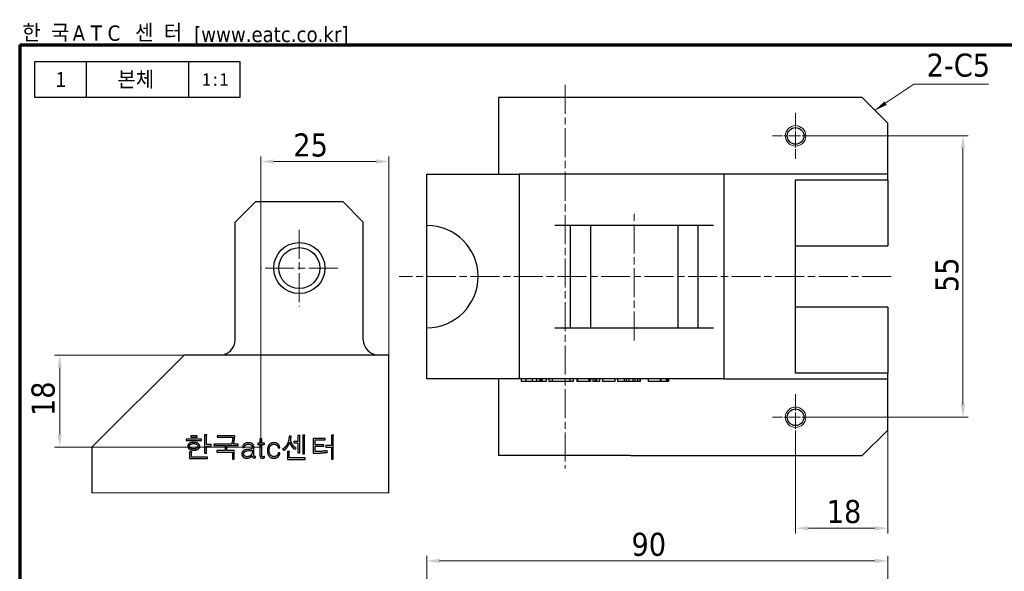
# Model space of a CAD drawing. Header units: millimetres. Extents: x 7 to 413, y 7 to 295.
# Tile 2 of 4: x 7 to 199, y 187 to 295. Entities that reach past the tile are written whole.
import ezdxf

# ---------------------------------------------------------------- set-up
doc = ezdxf.new("R2010")
doc.units = ezdxf.units.MM
doc.linetypes.add('CENTER', pattern=[50.8, 31.75, -6.35, 6.35, -6.35])
doc.linetypes.add('CHAIN', pattern=[0.3543, 0.2362, -0.0295, 0.0591, -0.0295])
for name, color, linetype, lineweight in [('경계(ISO)', 7, 'Continuous', 70), ('스케치 형상(ISO)', 7, 'Continuous', 5), ('외형선(ISO)', 7, 'Continuous', 25), ('좁은 외형선(ISO)', 7, 'Continuous', 18)]:
    doc.layers.add(name, color=color, linetype=linetype, lineweight=lineweight)
for name, color, linetype, lineweight, true_color in [('기호(ISO)', 1, 'Continuous', 20, 0xff0000), ('중심 표식(ISO)', 1, 'CENTER', 5, 0xff0000), ('중심선(ISO)', 1, 'CENTER', 5, 0xff0000), ('치수(ISO)', 1, 'Continuous', 5, 0xff0000)]:
    doc.layers.add(name, color=color, linetype=linetype, lineweight=lineweight, true_color=true_color)
doc.styles.add('주 문자 (ISO)', font='txt')
doc.styles.add('주 문자 (JIS)', font='tahoma.ttf')
doc.styles.add('텍스트 스타일66', font='txt')
doc.styles.add('텍스트 스타일76', font='txt')
doc.styles.add('텍스트 스타일89', font='txt')
doc.styles.add('텍스트 스타일92', font='tahomabd.ttf')
doc.dimstyles.new('기본값 (JIS)', dxfattribs={"dimtxt": 4.5, "dimasz": 2.5, "dimexe": 1, "dimexo": 0, "dimgap": 0.8, "dimtad": 1, "dimrnd": 1e-08, "dimdsep": 46, "dimtxsty": '주 문자 (JIS)', "dimcen": 0.09, "dimdle": 10, "dimclrd": 256, "dimclre": 256, "dimclrt": 256, "dimadec": 0, "dimazin": 2, "dimtfac": 0.777778, "dimtmove": 0, "dimatfit": 3, "dimfxl": 1, "dimtolj": 1, "dimtzin": 0, "dimlwd": -1, "dimlwe": -1, "dimarcsym": 0})
doc.dimstyles.new('기본값 (JIS)$7', dxfattribs={"dimtxt": 4.5, "dimasz": 2.5, "dimexe": 1, "dimexo": 0, "dimgap": 0.8, "dimtad": 1, "dimrnd": 1e-08, "dimdsep": 46, "dimtxsty": '주 문자 (JIS)', "dimcen": 0.09, "dimdle": 10, "dimclrd": 256, "dimclre": 256, "dimclrt": 256, "dimadec": 0, "dimazin": 2, "dimtfac": 0.777778, "dimtmove": 0, "dimatfit": 3, "dimfxl": 1, "dimtolj": 1, "dimtzin": 0, "dimlwd": -1, "dimlwe": -1, "dimarcsym": 0})

# ---------------------------------------------------------------- blocks, each defined once
blk = doc.blocks.new('경계 한국ATC센터')
at = {"layer": '경계(ISO)'}
for q in [(7, 7), (413, 290)]:
    blk.add_line((7, 290), q, dxfattribs=at)
at = {"layer": '경계(ISO)', "color": 5, "true_color": 0x0000ff, "char_height": 3, "attachment_point": 7}
for s, insert, style in [('한 국 ', (7.49, 290.59), '주 문자 (ISO)'), ('A T C ', (17.34, 290.73), '텍스트 스타일92'), ('센 터  ', (29.53, 290.59), '주 문자 (ISO)'), ('[www.eatc.co.kr]', (41.07, 290), '텍스트 스타일92')]:
    blk.add_mtext(s, dxfattribs=dict(at, insert=insert, style=style))
blk = doc.blocks.new('품번')
at = {"layer": '스케치 형상(ISO)', "color": 1, "lineweight": 25, "true_color": 0xff0000}
for p, q in [((-20, -3.5), (-20, 3.5)), ((-20, 3.5), (20, 3.5)), ((-10, 3.5), (-10, -3.5)), ((10, 3.5), (10, -3.5)), ((20, 3.5), (20, -3.5)), ((20, -3.5), (-20, -3.5))]:
    blk.add_line(p, q, dxfattribs=at)
at = {"layer": '기호(ISO)', "color": 5, "true_color": 0x0000ff}
for tag, p, height, style in [('품번_001', (-15.97, -1.47), 3, '텍스트 스타일66'), ('부품명_001', (-3.89, -1.47), 3, '텍스트 스타일76'), ('도면축척_001', (12.67, -1.22), 2.5, '텍스트 스타일89')]:
    blk.add_attdef(tag, p, '', height=height, dxfattribs=dict(at, style=style))
blk = doc.blocks.new('*D9')
at = {"layer": 'Defpoints', "color": 0, "transparency": 16777216}
for p in [(39.09, 229.36), (14.82, 211.36), (54.09, 211.36)]:
    blk.add_point(p, dxfattribs=at)
at = {"layer": '치수(ISO)', "transparency": 16777216}
for p, q in [((39.09, 229.36), (13.82, 229.36)), ((14.82, 226.86), (14.82, 213.86)), ((54.09, 211.36), (13.82, 211.36))]:
    blk.add_line(p, q, dxfattribs=at)
for points in [[(14.4, 226.86), (15.23, 226.86), (14.82, 229.36)], [(14.4, 213.86), (15.23, 213.86), (14.82, 211.36)]]:
    blk.add_solid(points, dxfattribs=at)
at = {"layer": '치수(ISO)', "transparency": 16777216, "insert": (9.31, 217.43), "char_height": 4.5, "attachment_point": 1, "rotation": 90, "style": '주 문자 (JIS)'}
blk.add_mtext('\\A1;18', dxfattribs=at)
blk = doc.blocks.new('*D10')
at = {"layer": 'Defpoints', "color": 0, "transparency": 16777216}
for p in [(54.09, 267.19), (79.09, 229.36), (54.09, 211.36)]:
    blk.add_point(p, dxfattribs=at)
at = {"layer": '치수(ISO)', "transparency": 16777216}
for p, q in [((54.09, 211.36), (54.09, 268.19)), ((79.09, 229.36), (79.09, 268.19)), ((76.59, 267.19), (56.59, 267.19))]:
    blk.add_line(p, q, dxfattribs=at)
for points in [[(56.59, 267.6), (56.59, 266.77), (54.09, 267.19)], [(76.59, 267.6), (76.59, 266.77), (79.09, 267.19)]]:
    blk.add_solid(points, dxfattribs=at)
at = {"layer": '치수(ISO)', "transparency": 16777216, "insert": (60.43, 272.67), "char_height": 4.5, "attachment_point": 1, "style": '주 문자 (JIS)'}
blk.add_mtext('\\A1;25', dxfattribs=at)
blk = doc.blocks.new('*D23')
at = {"layer": 'Defpoints', "color": 0, "transparency": 16777216}
for p in [(176.5, 189.12), (86.5, 101.12), (176.5, 79.12)]:
    blk.add_point(p, dxfattribs=at)
at = {"layer": '치수(ISO)', "transparency": 16777216}
for p, q in [((86.5, 101.12), (86.5, 190.12)), ((89, 189.12), (174, 189.12)), ((176.5, 79.12), (176.5, 190.12))]:
    blk.add_line(p, q, dxfattribs=at)
for points in [[(89, 189.54), (89, 188.7), (86.5, 189.12)], [(174, 189.54), (174, 188.7), (176.5, 189.12)]]:
    blk.add_solid(points, dxfattribs=at)
at = {"layer": '치수(ISO)', "transparency": 16777216, "insert": (126.46, 194.61), "char_height": 4.5, "attachment_point": 1, "style": '주 문자 (JIS)'}
blk.add_mtext('\\A1;90', dxfattribs=at)
blk = doc.blocks.new('*D42')
at = {"layer": 'Defpoints', "color": 0, "transparency": 16777216}
for p in [(163, 272.2), (163, 217.2), (191.18, 217.2)]:
    blk.add_point(p, dxfattribs=at)
at = {"layer": '치수(ISO)', "transparency": 16777216}
for p, q in [((163, 272.2), (192.18, 272.2)), ((191.18, 269.7), (191.18, 219.7)), ((163, 217.2), (192.18, 217.2))]:
    blk.add_line(p, q, dxfattribs=at)
for points in [[(190.76, 269.7), (191.6, 269.7), (191.18, 272.2)], [(190.76, 219.7), (191.6, 219.7), (191.18, 217.2)]]:
    blk.add_solid(points, dxfattribs=at)
at = {"layer": '치수(ISO)', "transparency": 16777216, "insert": (185.78, 241.67), "char_height": 4.5, "attachment_point": 1, "rotation": 90, "style": '주 문자 (JIS)'}
blk.add_mtext('\\A1;55', dxfattribs=at)
blk = doc.blocks.new('*D43')
at = {"layer": 'Defpoints', "color": 0, "transparency": 16777216}
for p in [(176.5, 214.7), (158.5, 212.7), (176.5, 195.5)]:
    blk.add_point(p, dxfattribs=at)
at = {"layer": '치수(ISO)', "transparency": 16777216}
for p, q in [((176.5, 214.7), (176.5, 194.5)), ((158.5, 212.7), (158.5, 194.5)), ((161, 195.5), (174, 195.5))]:
    blk.add_line(p, q, dxfattribs=at)
for points in [[(161, 195.92), (161, 195.09), (158.5, 195.5)], [(174, 195.92), (174, 195.09), (176.5, 195.5)]]:
    blk.add_solid(points, dxfattribs=at)
at = {"layer": '치수(ISO)', "transparency": 16777216, "insert": (164.58, 201.01), "char_height": 4.5, "attachment_point": 1, "style": '주 문자 (JIS)'}
blk.add_mtext('\\A1;18', dxfattribs=at)

msp = doc.modelspace()

# ---------------------------------------------------------------- linework, layer by layer
at = {"layer": '외형선(ISO)'}
for p, q in [((126.27, 279.697), (100.501, 279.697)), ((100.501, 279.697), (100.501, 264.697)), ((129.217, 279.697), (126.27, 279.697)), ((171.501, 279.697), (129.217, 279.697)), ((171.501, 279.697), (176.501, 274.697)), ((176.501, 264.697), (176.501, 274.697)), ((86.501, 264.697), (104.501, 264.697)), ((86.501, 254.697), (86.501, 264.697)), ((104.501, 264.697), (104.501, 224.697)), ((144.501, 264.697), (104.501, 264.697)), ((147.501, 264.697), (144.501, 264.697)), ((144.501, 264.697), (144.501, 224.697)), ((176.501, 264.697), (147.501, 264.697)), ((158.501, 225.802), (158.501, 263.591)), ((158.501, 263.591), (176.501, 263.591)), ((176.501, 263.591), (176.501, 264.697)), ((176.501, 263.591), (176.501, 250.697)), ((49.095, 255.356), (53.095, 259.356)), ((53.095, 259.356), (70.095, 259.356)), ((70.095, 259.356), (74.095, 255.356)), ((49.095, 232.356), (49.095, 255.356)), ((74.095, 232.356), (74.095, 255.356)), ((86.501, 234.697), (86.501, 254.697)), ((114.501, 254.697), (111.501, 254.697)), ((114.501, 254.697), (114.501, 234.697)), ((118.501, 254.697), (114.501, 254.697)), ((118.501, 234.697), (118.501, 254.697)), ((135.501, 254.697), (118.501, 254.697)), ((139.501, 254.697), (135.501, 254.697)), ((135.501, 254.697), (135.501, 234.697)), ((142.501, 254.697), (139.501, 254.697)), ((139.501, 234.697), (139.501, 254.697)), ((158.501, 250.697), (176.501, 250.697)), ((176.501, 238.697), (158.501, 238.697)), ((176.501, 238.697), (176.501, 225.802)), ((86.501, 224.697), (86.501, 234.697)), ((111.501, 234.697), (114.501, 234.697)), ((114.501, 234.697), (118.501, 234.697)), ((118.501, 234.697), (135.501, 234.697)), ((135.501, 234.697), (139.501, 234.697)), ((139.501, 234.697), (142.501, 234.697)), ((39.095, 229.356), (21.095, 211.356)), ((79.095, 229.356), (39.095, 229.356)), ((79.095, 202.405), (79.095, 229.356)), ((176.501, 225.802), (158.501, 225.802)), ((176.501, 224.697), (176.501, 225.802)), ((104.501, 224.697), (86.501, 224.697)), ((100.501, 224.697), (100.501, 209.697)), ((144.501, 224.697), (104.501, 224.697)), ((104.898, 224.697), (104.898, 224.197)), ((105.854, 224.197), (104.898, 224.197)), ((105.854, 224.697), (105.854, 224.197)), ((107.037, 224.197), (105.854, 224.197)), ((107.037, 224.697), (107.037, 224.197)), ((107.911, 224.197), (107.037, 224.197)), ((107.911, 224.697), (107.911, 224.197)), ((108.508, 224.197), (107.911, 224.197)), ((108.508, 224.697), (108.508, 224.197)), ((108.752, 224.197), (108.508, 224.197)), ((108.752, 224.697), (108.752, 224.197)), ((108.931, 224.697), (108.931, 224.197)), ((108.937, 224.697), (108.937, 224.197)), ((109.783, 224.197), (108.937, 224.197)), ((109.783, 224.697), (109.783, 224.197)), ((110.288, 224.697), (110.288, 224.197)), ((110.966, 224.197), (110.288, 224.197)), ((110.966, 224.697), (110.966, 224.197)), ((114.396, 224.197), (110.966, 224.197)), ((114.396, 224.697), (114.396, 224.197)), ((115.091, 224.197), (114.396, 224.197)), ((115.091, 224.697), (115.091, 224.197)), ((115.791, 224.697), (115.791, 224.197)), ((115.911, 224.697), (115.911, 224.197)), ((115.938, 224.697), (115.938, 224.197)), ((118.136, 224.697), (118.136, 224.197)), ((118.163, 224.697), (118.163, 224.197)), ((118.467, 224.197), (118.347, 224.197)), ((118.467, 224.697), (118.467, 224.197)), ((118.934, 224.697), (118.934, 224.197)), ((119.324, 224.197), (118.934, 224.197)), ((119.324, 224.697), (119.324, 224.197)), ((119.655, 224.197), (119.324, 224.197)), ((119.655, 224.697), (119.655, 224.197)), ((120.193, 224.197), (119.655, 224.197)), ((120.193, 224.697), (120.193, 224.197)), ((120.768, 224.697), (120.768, 224.197)), ((123.194, 224.697), (123.194, 224.197)), ((123.232, 224.197), (123.194, 224.197)), ((123.232, 224.697), (123.232, 224.197)), ((123.748, 224.697), (123.748, 224.197)), ((125.001, 224.697), (125.001, 224.197)), ((125.322, 224.197), (125.001, 224.197)), ((125.419, 224.697), (125.419, 224.197)), ((125.42, 224.697), (125.42, 224.197)), ((125.908, 224.697), (125.908, 224.197)), ((126.733, 224.197), (125.908, 224.197)), ((126.733, 224.697), (126.733, 224.197)), ((127.031, 224.197), (126.733, 224.197)), ((127.14, 224.697), (127.14, 224.197)), ((127.143, 224.697), (127.143, 224.197)), ((127.661, 224.197), (127.143, 224.197)), ((127.661, 224.697), (127.661, 224.197)), ((127.948, 224.197), (127.661, 224.197)), ((128.068, 224.697), (128.068, 224.197)), ((128.071, 224.697), (128.071, 224.197)), ((128.138, 224.197), (128.071, 224.197)), ((128.138, 224.697), (128.138, 224.197)), ((129.718, 224.697), (129.718, 224.197)), ((132.035, 224.197), (129.718, 224.197)), ((132.035, 224.697), (132.035, 224.197)), ((132.193, 224.697), (132.193, 224.197)), ((133.256, 224.197), (132.193, 224.197)), ((133.256, 224.697), (133.256, 224.197)), ((133.517, 224.197), (133.256, 224.197)), ((133.517, 224.697), (133.517, 224.197)), ((133.696, 224.697), (133.696, 224.197)), ((144.501, 224.697), (147.501, 224.697)), ((147.501, 224.697), (176.501, 224.697)), ((176.501, 214.697), (176.501, 224.697)), ((41.631, 213.578), (40.448, 213.578)), ((40.448, 213.578), (40.448, 213.296)), ((41.631, 213.296), (41.631, 213.578)), ((43.102, 213.757), (43.102, 210.164)), ((43.346, 213.757), (43.102, 213.757)), ((43.482, 211.874), (43.482, 213.546)), ((45.56, 213.589), (45.56, 213.285)), ((48.99, 213.589), (45.56, 213.589)), ((59.916, 213.48), (59.596, 213.48)), ((61.327, 213.632), (61.327, 212.438)), ((61.625, 213.632), (61.327, 213.632)), ((61.69, 210.224), (61.69, 213.442)), ((62.543, 213.692), (62.255, 213.692)), ((62.255, 213.692), (62.255, 210.023)), ((62.619, 210.023), (62.619, 213.524)), ((67.851, 213.719), (67.851, 211.657)), ((68.111, 213.719), (67.851, 213.719)), ((68.22, 208.97), (68.22, 213.508)), ((176.501, 214.697), (171.501, 209.697)), ((42.505, 212.932), (39.492, 212.932)), ((39.492, 212.932), (39.492, 212.65)), ((39.492, 212.65), (42.505, 212.65)), ((40.448, 213.296), (41.631, 213.296)), ((42.505, 212.65), (42.505, 212.932)), ((44.377, 211.874), (43.482, 211.874)), ((43.482, 211.559), (44.377, 211.559)), ((43.482, 210.164), (43.482, 211.559)), ((44.377, 211.559), (44.377, 211.874)), ((48.377, 211.95), (44.882, 211.95)), ((44.882, 211.95), (44.882, 211.651)), ((44.882, 211.651), (47.091, 211.651)), ((45.56, 213.285), (48.605, 213.285)), ((47.091, 211.651), (47.091, 210.674)), ((47.454, 211.651), (49.685, 211.651)), ((47.454, 210.674), (47.454, 211.651)), ((49.685, 211.95), (48.773, 211.95)), ((49.685, 211.651), (49.685, 211.95)), ((53.528, 212.151), (53.528, 211.879)), ((53.918, 212.151), (53.528, 212.151)), ((53.528, 211.879), (53.918, 211.879)), ((53.918, 212.981), (53.918, 212.151)), ((54.25, 212.981), (53.918, 212.981)), ((53.918, 211.879), (53.918, 209.774)), ((54.25, 212.151), (54.25, 212.981)), ((54.787, 212.151), (54.25, 212.151)), ((54.25, 211.879), (54.787, 211.879)), ((54.25, 209.774), (54.25, 211.879)), ((54.787, 211.879), (54.787, 212.151)), ((61.327, 212.438), (60.502, 212.438)), ((60.502, 212.438), (60.502, 212.162)), ((60.502, 212.162), (61.327, 212.162)), ((61.327, 212.162), (61.327, 210.224)), ((66.629, 213.068), (64.312, 213.068)), ((64.312, 213.068), (64.312, 210.164)), ((64.67, 212.769), (66.629, 212.769)), ((64.67, 211.831), (64.67, 212.769)), ((66.418, 211.831), (64.67, 211.831)), ((64.67, 211.532), (66.418, 211.532)), ((64.67, 210.485), (64.67, 211.532)), ((66.418, 211.532), (66.418, 211.831)), ((66.629, 212.769), (66.629, 213.068)), ((66.787, 211.657), (66.787, 211.353)), ((67.851, 211.657), (66.787, 211.657)), ((21.095, 211.356), (21.095, 202.405)), ((40.176, 210.403), (40.176, 209.101)), ((40.458, 210.403), (40.176, 210.403)), ((40.545, 209.404), (40.545, 210.229)), ((43.102, 210.164), (43.482, 210.164)), ((45.468, 210.674), (45.468, 210.376)), ((47.091, 210.674), (45.468, 210.674)), ((45.468, 210.376), (48.534, 210.376)), ((48.904, 210.674), (47.454, 210.674)), ((48.534, 210.376), (48.534, 208.976)), ((48.904, 208.976), (48.904, 210.674)), ((50.532, 211.282), (50.863, 211.282)), ((51.395, 210.62), (51.731, 210.664)), ((51.889, 210.924), (51.737, 210.913)), ((52.393, 210.778), (52.393, 210.371)), ((52.41, 209.676), (52.41, 209.632)), ((52.73, 209.768), (52.73, 211.342)), ((57.468, 211.234), (57.788, 211.234)), ((57.826, 210.262), (57.495, 210.262)), ((58.342, 210.989), (58.591, 210.718)), ((59.275, 210.485), (59.275, 208.954)), ((59.541, 210.485), (59.275, 210.485)), ((59.633, 209.253), (59.633, 210.322)), ((60.746, 210.881), (60.99, 211.158)), ((61.327, 210.224), (61.69, 210.224)), ((62.255, 210.023), (62.619, 210.023)), ((66.787, 211.353), (67.851, 211.353)), ((67.096, 210.349), (67.058, 210.647)), ((67.851, 211.353), (67.851, 208.97)), ((126.27, 209.697), (100.501, 209.697)), ((126.27, 209.697), (129.217, 209.697)), ((129.217, 209.697), (171.501, 209.697)), ((40.176, 209.101), (43.655, 209.101)), ((43.655, 209.404), (40.545, 209.404)), ((43.655, 209.101), (43.655, 209.404)), ((48.534, 208.976), (48.904, 208.976)), ((53.061, 209.508), (52.942, 209.508)), ((53.061, 209.258), (53.061, 209.508)), ((54.787, 209.518), (54.733, 209.508)), ((54.787, 209.258), (54.787, 209.518)), ((59.275, 208.954), (62.733, 208.954)), ((62.733, 209.253), (59.633, 209.253)), ((62.733, 208.954), (62.733, 209.253)), ((67.851, 208.97), (68.22, 208.97))]:
    msp.add_line(p, q, dxfattribs=at)
for centre, radius in [((158.501, 272.197), 1.621), ((61.595, 246.356), 5), ((61.595, 246.356), 4), ((158.501, 217.197), 1.621)]:
    msp.add_circle(centre, radius, dxfattribs=at)
for centre, radius, start, end in [((86.501, 244.697), 10, 270, 90), ((46.095, 232.356), 3, 270, 0), ((77.095, 232.356), 3, 180, 270)]:
    msp.add_arc(centre, radius, start, end, dxfattribs=at)
for points in [[(108.931, 224.197), (108.898, 224.197), (108.752, 224.197)], [(108.937, 224.197), (108.935, 224.197), (108.931, 224.197)], [(115.911, 224.197), (115.839, 224.197), (115.791, 224.197)], [(115.938, 224.197), (115.923, 224.197), (115.911, 224.197)], [(116.247, 224.197), (115.943, 224.197), (115.938, 224.197)], [(117.083, 224.197), (116.556, 224.197), (116.247, 224.197)], [(117.864, 224.197), (117.598, 224.197), (117.083, 224.197)], [(118.136, 224.197), (118.027, 224.197), (117.864, 224.197)], [(118.163, 224.197), (118.147, 224.197), (118.136, 224.197)], [(118.347, 224.197), (118.206, 224.197), (118.163, 224.197)], [(121.115, 224.197), (120.907, 224.197), (120.768, 224.197)], [(122.054, 224.197), (121.457, 224.197), (121.115, 224.197)], [(122.852, 224.197), (122.537, 224.197), (122.054, 224.197)], [(123.194, 224.197), (123.167, 224.197), (122.852, 224.197)], [(124.681, 224.197), (124.345, 224.197), (123.748, 224.197)], [(125.001, 224.197), (124.987, 224.197), (124.681, 224.197)], [(125.419, 224.197), (125.408, 224.197), (125.322, 224.197)], [(125.42, 224.197), (125.42, 224.197), (125.419, 224.197)], [(125.555, 224.197), (125.474, 224.197), (125.42, 224.197)], [(125.908, 224.197), (125.7, 224.197), (125.555, 224.197)], [(127.14, 224.197), (127.129, 224.197), (127.031, 224.197)], [(127.143, 224.197), (127.142, 224.197), (127.14, 224.197)], [(128.068, 224.197), (128.052, 224.197), (127.948, 224.197)], [(128.071, 224.197), (128.07, 224.197), (128.068, 224.197)], [(132.193, 224.197), (132.114, 224.197), (132.035, 224.197)], [(133.691, 224.197), (133.664, 224.197), (133.517, 224.197)], [(133.696, 224.197), (133.694, 224.197), (133.691, 224.197)], [(43.525, 213.725), (43.492, 213.746), (43.346, 213.757)], [(43.482, 213.546), (43.482, 213.578), (43.492, 213.605)], [(43.492, 213.605), (43.498, 213.622), (43.514, 213.654)], [(43.514, 213.654), (43.541, 213.708), (43.525, 213.725)], [(48.898, 212.639), (48.979, 213.171), (48.99, 213.589)], [(59.596, 213.48), (59.612, 212.661), (59.275, 211.993)], [(60.013, 213.448), (60.003, 213.48), (59.916, 213.48)], [(59.986, 213.345), (60.019, 213.426), (60.013, 213.448)], [(61.734, 213.605), (61.723, 213.632), (61.625, 213.632)], [(61.69, 213.442), (61.69, 213.464), (61.696, 213.491)], [(61.696, 213.491), (61.701, 213.508), (61.718, 213.535)], [(61.718, 213.535), (61.745, 213.589), (61.734, 213.605)], [(62.662, 213.67), (62.646, 213.692), (62.543, 213.692)], [(62.619, 213.524), (62.619, 213.546), (62.624, 213.567)], [(62.624, 213.567), (62.629, 213.578), (62.646, 213.605)], [(62.646, 213.605), (62.673, 213.654), (62.662, 213.67)], [(68.285, 213.676), (68.258, 213.703), (68.111, 213.719)], [(68.22, 213.508), (68.22, 213.54), (68.236, 213.573)], [(68.236, 213.573), (68.241, 213.589), (68.269, 213.616)], [(68.269, 213.616), (68.301, 213.66), (68.285, 213.676)], [(40.1, 212.053), (39.807, 211.831), (39.807, 211.521)], [(39.807, 211.521), (39.807, 211.212), (40.1, 210.989)], [(40.985, 212.286), (40.431, 212.286), (40.1, 212.053)], [(40.138, 211.521), (40.138, 211.733), (40.339, 211.879)], [(40.339, 211.163), (40.138, 211.309), (40.138, 211.521)], [(40.339, 211.879), (40.572, 212.042), (40.963, 212.042)], [(40.963, 212.042), (41.359, 212.042), (41.593, 211.879)], [(41.853, 212.053), (41.533, 212.286), (40.985, 212.286)], [(41.593, 211.879), (41.799, 211.733), (41.799, 211.521)], [(41.799, 211.521), (41.799, 211.309), (41.593, 211.163)], [(42.152, 211.521), (42.152, 211.831), (41.853, 212.053)], [(41.853, 210.989), (42.152, 211.212), (42.152, 211.521)], [(48.524, 212.558), (48.469, 212.27), (48.377, 211.95)], [(48.605, 213.285), (48.589, 212.911), (48.524, 212.558)], [(48.773, 211.95), (48.844, 212.281), (48.898, 212.639)], [(50.841, 211.961), (50.537, 211.711), (50.532, 211.282)], [(51.677, 212.216), (51.15, 212.216), (50.841, 211.961)], [(50.863, 211.282), (50.874, 211.603), (51.08, 211.765)], [(51.08, 211.765), (51.286, 211.923), (51.677, 211.923)], [(52.458, 211.999), (52.193, 212.216), (51.677, 212.216)], [(51.677, 211.923), (52.062, 211.923), (52.231, 211.771)], [(52.231, 211.771), (52.393, 211.63), (52.393, 211.293)], [(52.73, 211.342), (52.73, 211.776), (52.458, 211.999)], [(55.709, 211.82), (55.362, 211.407), (55.362, 210.685)], [(55.704, 210.712), (55.704, 211.288), (55.965, 211.613)], [(56.648, 212.221), (56.051, 212.221), (55.709, 211.82)], [(55.965, 211.613), (56.22, 211.928), (56.648, 211.928)], [(57.446, 211.95), (57.131, 212.221), (56.648, 212.221)], [(56.648, 211.928), (56.974, 211.928), (57.197, 211.744)], [(57.197, 211.744), (57.425, 211.554), (57.468, 211.234)], [(57.788, 211.234), (57.761, 211.679), (57.446, 211.95)], [(59.275, 211.993), (58.939, 211.326), (58.342, 210.989)], [(58.591, 210.718), (59.026, 211.044), (59.33, 211.483)], [(59.33, 211.483), (59.59, 211.858), (59.715, 212.243)], [(59.715, 212.243), (59.785, 211.939), (60.068, 211.559)], [(60.149, 212.01), (59.851, 212.558), (59.927, 213.149)], [(59.927, 213.149), (59.932, 213.204), (59.948, 213.258)], [(59.948, 213.258), (59.959, 213.291), (59.986, 213.345)], [(60.068, 211.559), (60.361, 211.163), (60.746, 210.881)], [(60.99, 211.158), (60.442, 211.467), (60.149, 212.01)], [(40.1, 210.989), (40.431, 210.75), (40.985, 210.75)], [(40.963, 210.995), (40.572, 210.995), (40.339, 211.163)], [(40.589, 210.376), (40.572, 210.398), (40.458, 210.403)], [(40.545, 210.229), (40.545, 210.257), (40.556, 210.278)], [(40.556, 210.278), (40.562, 210.289), (40.578, 210.311)], [(40.578, 210.311), (40.61, 210.36), (40.589, 210.376)], [(41.593, 211.163), (41.359, 210.995), (40.963, 210.995)], [(40.985, 210.75), (41.533, 210.75), (41.853, 210.989)], [(50.505, 210.457), (50.385, 210.273), (50.385, 210.018)], [(50.385, 210.018), (50.385, 209.643), (50.64, 209.415)], [(50.852, 210.74), (50.619, 210.642), (50.505, 210.457)], [(50.727, 210.029), (50.727, 210.262), (50.89, 210.414)], [(50.901, 209.632), (50.727, 209.784), (50.727, 210.029)], [(51.27, 210.864), (51.026, 210.826), (50.852, 210.74)], [(50.89, 210.414), (51.069, 210.582), (51.395, 210.62)], [(51.384, 209.48), (51.08, 209.48), (50.901, 209.632)], [(51.737, 210.913), (51.422, 210.892), (51.27, 210.864)], [(52.111, 209.719), (51.834, 209.48), (51.384, 209.48)], [(51.731, 210.664), (51.986, 210.685), (52.095, 210.707)], [(52.247, 211.011), (52.138, 210.946), (51.889, 210.924)], [(51.91, 209.307), (52.176, 209.432), (52.41, 209.676)], [(52.095, 210.707), (52.274, 210.734), (52.393, 210.778)], [(52.393, 210.371), (52.393, 209.963), (52.111, 209.719)], [(52.393, 211.293), (52.393, 211.092), (52.247, 211.011)], [(52.41, 209.632), (52.41, 209.437), (52.513, 209.334)], [(52.757, 209.573), (52.73, 209.616), (52.73, 209.768)], [(52.942, 209.508), (52.8, 209.508), (52.757, 209.573)], [(53.918, 209.774), (53.918, 209.464), (54.005, 209.339)], [(54.287, 209.546), (54.25, 209.611), (54.25, 209.774)], [(55.362, 210.685), (55.362, 209.991), (55.704, 209.589)], [(55.965, 209.806), (55.704, 210.137), (55.704, 210.712)], [(55.704, 209.589), (56.046, 209.187), (56.627, 209.187)], [(56.654, 209.486), (56.22, 209.486), (55.965, 209.806)], [(57.213, 209.692), (56.985, 209.486), (56.654, 209.486)], [(57.495, 210.262), (57.435, 209.898), (57.213, 209.692)], [(57.457, 209.48), (57.772, 209.768), (57.826, 210.262)], [(59.671, 210.463), (59.65, 210.485), (59.541, 210.485)], [(59.633, 210.322), (59.633, 210.343), (59.639, 210.365)], [(59.639, 210.365), (59.644, 210.381), (59.655, 210.403)], [(59.655, 210.403), (59.682, 210.452), (59.671, 210.463)], [(64.312, 210.164), (65.045, 210.164), (65.766, 210.208)], [(65.718, 210.506), (65.153, 210.479), (64.67, 210.485)], [(67.058, 210.647), (66.418, 210.555), (65.718, 210.506)], [(65.766, 210.208), (66.494, 210.257), (67.096, 210.349)], [(50.64, 209.415), (50.901, 209.182), (51.34, 209.182)], [(51.34, 209.182), (51.644, 209.182), (51.91, 209.307)], [(52.513, 209.334), (52.616, 209.231), (52.822, 209.231)], [(52.822, 209.231), (52.866, 209.231), (52.914, 209.236)], [(52.914, 209.236), (52.985, 209.247), (53.061, 209.258)], [(54.005, 209.339), (54.108, 209.193), (54.38, 209.193)], [(54.467, 209.464), (54.331, 209.464), (54.287, 209.546)], [(54.38, 209.193), (54.472, 209.193), (54.57, 209.209)], [(54.586, 209.48), (54.515, 209.464), (54.467, 209.464)], [(54.57, 209.209), (54.667, 209.225), (54.787, 209.258)], [(54.733, 209.508), (54.635, 209.486), (54.586, 209.48)], [(56.627, 209.187), (57.137, 209.187), (57.457, 209.48)]]:
    msp.add_open_spline(points, degree=2, dxfattribs=at)
at = {"layer": '좁은 외형선(ISO)'}
msp.add_line((79.095, 202.405), (21.095, 202.405), dxfattribs=at)
for centre in [(158.501, 272.197), (158.501, 217.197)]:
    msp.add_circle(centre, 2, dxfattribs=at)
at = {"layer": '중심 표식(ISO)', "linetype": 'CHAIN', "ltscale": 10.000767}
for p, q in [((158.501, 276.697), (158.501, 267.697)), ((163.001, 272.197), (154.001, 272.197)), ((158.501, 221.697), (158.501, 212.697)), ((163.001, 217.197), (154.001, 217.197))]:
    msp.add_line(p, q, dxfattribs=at)
at = {"layer": '중심 표식(ISO)', "linetype": 'CHAIN', "ltscale": 23.990969}
for p, q in [((61.595, 253.856), (61.595, 238.856)), ((69.095, 246.356), (54.095, 246.356))]:
    msp.add_line(p, q, dxfattribs=at)
at = {"layer": '중심선(ISO)', "linetype": 'CHAIN', "ltscale": 23.990969}
for p, q in [((113.501, 282.197), (113.501, 207.197)), ((127.001, 232.197), (127.001, 257.197)), ((177.178, 244.697), (81.084, 244.697))]:
    msp.add_line(p, q, dxfattribs=at)

# ---------------------------------------------------------------- block references
msp.add_blockref('경계 한국ATC센터', (0, 0))
msp.add_blockref('품번', (29.977, 283.228)).add_auto_attribs({'품번_001': '1', '부품명_001': '본체', '도면축척_001': '1:1'})

# ---------------------------------------------------------------- texts
at = {"layer": '기호(ISO)', "insert": (184.093, 288.286), "char_height": 4.5, "width": 12.71597, "attachment_point": 1, "style": '주 문자 (JIS)'}
msp.add_mtext('{2-C5}', dxfattribs=at)

# ---------------------------------------------------------------- dimensions: what is measured, and where the dimension line sits
at = {"layer": '치수(ISO)'}
for base, p1, p2, angle, picture, middle in [((54.095, 267.186), (79.095, 229.356), (54.095, 211.356), 180, '*D10', (63.485, 267.186)), ((191.178, 217.197), (163.001, 272.197), (163.001, 217.197), 90, '*D42', (191.178, 244.697)), ((14.818, 211.356), (39.095, 229.356), (54.095, 211.356), 270, '*D9', (14.818, 220.356)), ((176.501, 195.503), (158.501, 212.697), (176.501, 214.697), 180, '*D43', (167.501, 195.503)), ((176.501, 189.121), (86.501, 101.121), (176.501, 79.121), 180, '*D23', (129.614, 189.121))]:
    dim = msp.add_linear_dim(base=base, p1=p1, p2=p2, angle=angle, dimstyle='기본값 (JIS)', override={"dimdec": 2, "dimtp": 0, "dimtm": 0, "dimtdec": 2, "dimtofl": 0, "dimatfit": 1}, dxfattribs=at)
    dim.commit()
    dim.dimension.update_dxf_attribs({"geometry": picture, "text_midpoint": middle, "dimtype": 160})

# ---------------------------------------------------------------- leaders
at = {"layer": '기호(ISO)', "annotation_type": 0, "has_hookline": 1, "hookline_direction": 0, "text_width": 12.071}
msp.add_leader([(174.001, 277.197), (181.593, 282.289), (184.093, 282.289)], dimstyle='기본값 (JIS)$7', override={"dimgap": 0, "dimtad": 1}, dxfattribs=at)

doc.saveas('drawing.dxf')
